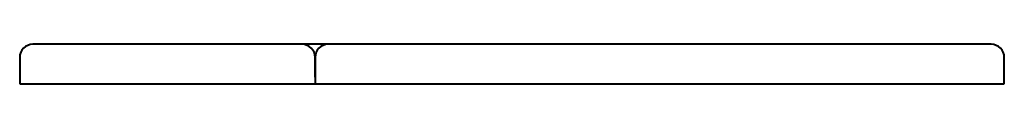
# Model space of a CAD drawing. Header units: millimetres. Extents: x -750 to 750, y 0 to 60.
import ezdxf

# ---------------------------------------------------------------- set-up
doc = ezdxf.new("R2010")
doc.units = ezdxf.units.MM
doc.layers.add('G-PLANOTM', color=6, linetype='Continuous', lineweight=40)

msp = doc.modelspace()

# ---------------------------------------------------------------- linework, layer by layer
at = {"layer": 'G-PLANOTM'}
for p, q in [((-320, 60), (-730, 60)), ((730, 60), (-280, 60)), ((-750, 40), (-750, 0)), ((-300, 10), (-300, 40)), ((-300, 40), (-300, 0)), ((750, 0), (750, 40)), ((-750, 0), (-300, 0)), ((-300, 0), (750, 0))]:
    msp.add_line(p, q, dxfattribs=at)
for points in [[(-280, 60), (-294.9, 60), (-297, 60), (-299, 60), (-300.8, 60), (-302.5, 60), (-304, 60), (-305.4, 60), (-306.6, 60), (-320, 60)], [(309.9, 60), (310, 60), (310, 60)], [(-307.4, 0), (-306.8, 0), (-305.7, 0), (-304.4, 0), (-302.9, 0), (-301.3, 0), (-299.5, 0), (-297.6, 0), (-295.5, 0), (-293.2, 0), (-292.6, 0)]]:
    msp.add_lwpolyline(points, dxfattribs=at)
for centre, start, end in [((-730, 40), 90, 180), ((-320, 40), 0, 90), ((-280, 40), 90, 180), ((730, 40), 0, 90)]:
    msp.add_arc(centre, 20, start, end, dxfattribs=at)

doc.saveas('drawing.dxf')
